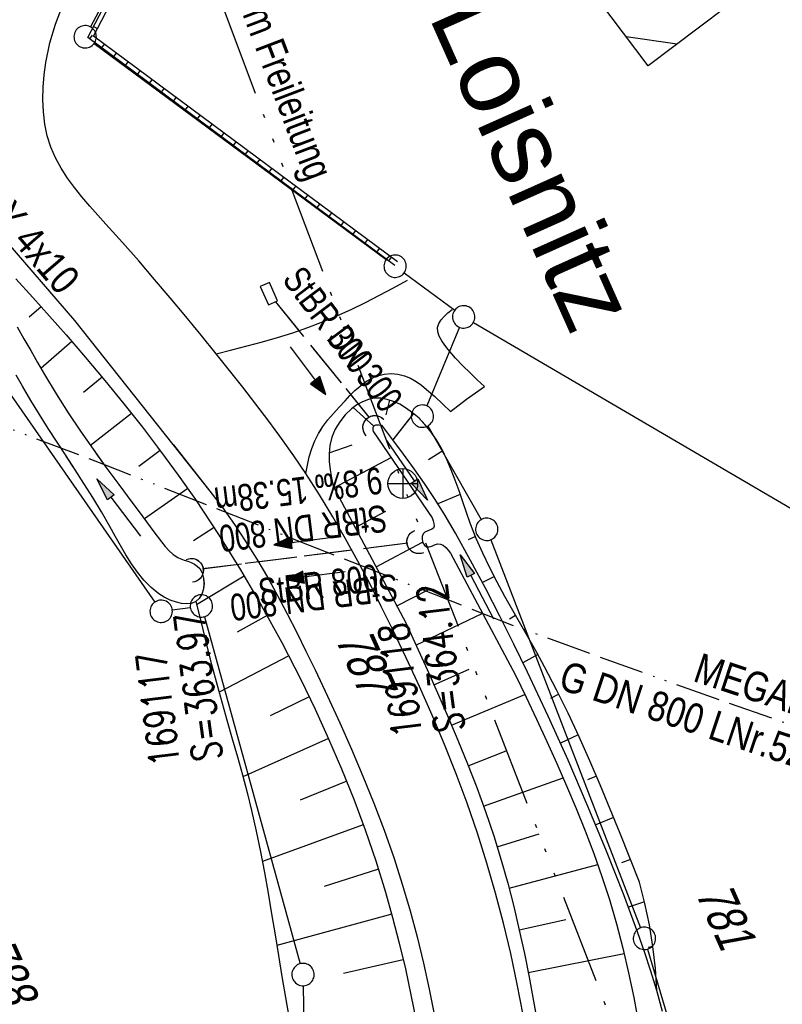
# Model space of a CAD drawing. Extents: x 509202 to 509841, y 456298 to 457260.
# Tile 28 of 56: x 509733 to 509784, y 456397 to 456463. Entities that reach past the tile are written whole.
import ezdxf
from ezdxf.enums import TextEntityAlignment as Align

# ---------------------------------------------------------------- set-up
doc = ezdxf.new("R2010")
doc.units = 0
doc.header["$LTSCALE"] = 10
doc.header["$MEASUREMENT"] = 0
for name, pattern in [('ACAD_ISO13W100', [36, 12, -3, 12, -3, 0, -3, 0, -3]), ('ACAD_ISO14W100', [25.5, 12, -3, 0.5, -3, 0.5, -3, 0.5, -3]), ('AUSGEZOGEN', [0]), ('LT00', [0]), ('LT08', [0.42, 0.2, -0.1, 0.02, -0.1]), ('LT12', [0.4, 0.3, -0.1]), ('STRICHLINIE2', [0.375, 0.25, -0.125])]:
    doc.linetypes.add(name, pattern=pattern)
doc.layers.get('0').update_dxf_attribs({"linetype": 'LT00'})
for name, color, linetype in [('--EK_FBR', 1, 'LT00'), ('--EK_Halt-Pfeil', 4, 'LT00'), ('--EK_Haltung', 7, 'STRICHLINIE2'), ('--EK_Haltung-Text', 140, 'LT00'), ('--EK_Schacht-Text', 5, 'LT00'), ('--EL_Halt-Pfeil', 4, 'LT00'), ('--EL_Haltung', 182, 'STRICHLINIE2'), ('--EL_Haltung-Text', 182, 'LT00'), ('DFK_BEB_SCHR', 254, 'LT00'), ('DFK_BEBAUUNG', 250, 'LT00'), ('DFK_FLUR_NR', 250, 'LT00'), ('DFK_GZPKT', 250, 'LT00'), ('DFK_KATASTER', 250, 'LT00'), ('DL', 182, 'LT12'), ('DL_PFEIL', 201, 'LT00'), ('DL_TEXT', 182, 'LT00'), ('GASLTG', 250, 'ACAD_ISO13W100'), ('GASLTG_TEXT', 250, 'Continuous'), ('ORTSNAMEN', 250, 'Continuous'), ('PFEIL', 140, 'AUSGEZOGEN'), ('STROM_UNTER_BELEUCHTUNG', 80, 'LT08'), ('TELEKOM', 210, 'ACAD_ISO14W100'), ('TELEKOM_TEXT', 210, 'Continuous'), ('V114_AFBR_BAB', 250, 'LT00'), ('V114_BOESCH', 250, 'LT00'), ('V114_BOSCHUNG', 250, 'LT00'), ('V114_EINFAHRT', 250, 'LT00'), ('V114_GRABEN', 250, 'LT00'), ('V114_MAUER', 141, 'LT00'), ('V114_SINKK', 182, 'LT00'), ('V114_UK_DURCH', 182, 'LT00'), ('V115_AFBR_BAB', 250, 'LT00'), ('V115_BOESCH', 250, 'LT00'), ('V115_BOSCHUNG', 250, 'LT00'), ('V115_EINFAHRT', 250, 'LT00'), ('V115_GRABEN', 250, 'LT00'), ('V115_UK_DURCH', 182, 'LT00'), ('WASSERLTG_TEXT', 130, 'Continuous')]:
    doc.layers.add(name, color=color, linetype=linetype)
doc.styles.add('Arial', font='ARIAL.TTF')
doc.styles.add('Haltungsbeschriftung', font='ARIAL.TTF', dxfattribs={"width": 0.75})
doc.styles.add('schachtbeschriftung', font='romans.shx', dxfattribs={"width": 0.75, "height": 2})
doc.styles.get("Standard").update_dxf_attribs({"font": 'ARIAL.TTF'})
doc.styles.add('Versorgungsltg', font='ARIAL.TTF', dxfattribs={"width": 0.8, "height": 2})

# ---------------------------------------------------------------- blocks, each defined once
blk = doc.blocks.new('SYMB7010')
at = {"color": 0, "linetype": 'ByBlock'}
for points in [[(-0.031408, 0.499213), (-0.093728, 0.49134), (-0.15457, 0.475719), (-0.212975, 0.452595), (-0.268021, 0.422333), (-0.31884, 0.385411), (-0.36463, 0.342411), (-0.40467, 0.29401), (-0.438329, 0.240973), (-0.465074, 0.184136), (-0.484486, 0.124395), (-0.496256, 0.062692), (-0.5002, 0)], [(0.5002, 0), (0.496256, 0.062692), (0.484485, 0.124395), (0.465074, 0.184136), (0.438329, 0.240973), (0.40467, 0.29401), (0.36463, 0.342411), (0.31884, 0.385411), (0.268021, 0.422333), (0.212975, 0.452595), (0.15457, 0.475719), (0.093728, 0.49134), (0.031408, 0.499213), (-0.031408, 0.499213)], [(-0.5002, 0), (-0.496256, -0.062692), (-0.484486, -0.124395), (-0.465075, -0.184136), (-0.438329, -0.240973), (-0.404671, -0.29401), (-0.36463, -0.342411), (-0.31884, -0.385411), (-0.268021, -0.422333), (-0.212975, -0.452595), (-0.154571, -0.475719), (-0.093728, -0.49134), (-0.031408, -0.499213), (0.031408, -0.499213)], [(0.031408, -0.499213), (0.093728, -0.491341), (0.15457, -0.475719), (0.212975, -0.452595), (0.268021, -0.422333), (0.31884, -0.385411), (0.36463, -0.342411), (0.404671, -0.294011), (0.438329, -0.240974), (0.465075, -0.184136), (0.484486, -0.124395), (0.496256, -0.062692), (0.500201, 0)]]:
    blk.add_lwpolyline(points, dxfattribs=at)
blk = doc.blocks.new('Pfreil3')
at = {"layer": 'PFEIL'}
blk.add_hatch(color=256, dxfattribs=at).paths.add_polyline_path([(-1.549, 0.273), (-1.549, -0.273), (0, 0)])
for p, q in [((-1.549, 0), (-4.831, 0)), ((-1.549, -0.273), (-1.549, 0.273)), ((-1.549, 0.273), (0, 0)), ((0, 0), (-1.549, -0.273))]:
    blk.add_line(p, q, dxfattribs=at)
blk = doc.blocks.new('SYMB0652')
at = {"color": 0, "linetype": 'ByBlock'}
blk.add_lwpolyline([(-0.15, -0.075), (0.15, -0.075), (0.15, 0.075), (-0.15, 0.075), (-0.15, -0.075)], dxfattribs=at)
blk = doc.blocks.new('SYMB1107')
at = {"color": 0, "linetype": 'ByBlock'}
for points in [[(-0.2, 0), (-0.196157, 0.039018), (-0.184776, 0.076537), (-0.166294, 0.111114), (-0.141421, 0.141421), (-0.111114, 0.166294), (-0.076537, 0.184776), (-0.039018, 0.196157), (0, 0.2)], [(0, 0.2), (0.039018, 0.196157), (0.076537, 0.184776), (0.111114, 0.166294), (0.141421, 0.141421), (0.166294, 0.111114), (0.184776, 0.076537), (0.196157, 0.039018), (0.2, 0)]]:
    blk.add_lwpolyline(points, dxfattribs=at)
blk = doc.blocks.new('SYMB0070')
at = {"color": 0, "linetype": 'ByBlock'}
for p, q in [((-0.5, 0), (0.2, 0)), ((0.5, 0), (0.2, 0.1)), ((0.2, 0.1), (0.2, 0)), ((0.468, 0), (0.21, 0.086)), ((0.21, 0.086), (0.21, -0.086)), ((0.21, -0.086), (0.468, 0)), ((0.22, -0.072), (0.437, 0)), ((0.23, -0.058), (0.405, 0)), ((0.24, -0.045), (0.374, 0)), ((0.342, 0), (0.25, 0.031)), ((0.25, 0.031), (0.25, -0.031)), ((0.25, -0.031), (0.342, 0)), ((0.26, -0.017), (0.31, 0)), ((0.27, -0.003), (0.279, 0))]:
    blk.add_line(p, q, dxfattribs=at)
for points in [[(0.2, 0), (0.2, -0.1), (0.5, 0)], [(0.437, 0), (0.22, 0.072), (0.22, -0.072)], [(0.405, 0), (0.23, 0.058), (0.23, -0.058)], [(0.374, 0), (0.24, 0.045), (0.24, -0.045)], [(0.31, 0), (0.26, 0.017), (0.26, -0.017)], [(0.279, 0), (0.27, 0.003), (0.27, -0.003)]]:
    blk.add_lwpolyline(points, dxfattribs=at)

msp = doc.modelspace()

# ---------------------------------------------------------------- linework, layer by layer
at = {"layer": '--EK_FBR'}
for points in [[(509766.925, 456396.171), (509766.53, 456398.228), (509766.093, 456400.276), (509765.61, 456402.312), (509765.08, 456404.336), (509764.5, 456406.345), (509763.86, 456408.36), (509763.169, 456410.359), (509762.43, 456412.341), (509761.649, 456414.309), (509760.828, 456416.261), (509759.972, 456418.2), (509759.084, 456420.124), (509758.168, 456422.036), (509757.409, 456423.571), (509756.632, 456425.095), (509755.831, 456426.606), (509755.005, 456428.103), (509754.15, 456429.582), (509753.262, 456431.042), (509752.338, 456432.48), (509751.535, 456433.667), (509750.708, 456434.838), (509749.861, 456435.994), (509748.996, 456437.138), (509748.119, 456438.27), (509747.232, 456439.392), (509746.34, 456440.505), (509745.318, 456441.766), (509744.289, 456443.018), (509743.251, 456444.264), (509742.2, 456445.505), (509741.132, 456446.742), (509740.045, 456447.979), (509738.935, 456449.215), (509738.389, 456449.816), (509737.847, 456450.421), (509737.319, 456451.035), (509736.815, 456451.661), (509736.345, 456452.303), (509735.919, 456452.965), (509735.548, 456453.651), (509735.241, 456454.365), (509735.001, 456455.131), (509734.834, 456455.923), (509734.734, 456456.736), (509734.697, 456457.563), (509734.717, 456458.397), (509734.788, 456459.231), (509734.904, 456460.059), (509735.176, 456461.362), (509735.549, 456462.628), (509736.023, 456463.851)], [(509728.418, 456452.468), (509736.824, 456442.75), (509745.917, 456431.305), (509746.761, 456430.201), (509747.564, 456429.067), (509748.331, 456427.908), (509749.064, 456426.727), (509749.768, 456425.525), (509750.446, 456424.305), (509751.101, 456423.072), (509751.737, 456421.827), (509752.358, 456420.574), (509752.967, 456419.315), (509753.805, 456417.545), (509754.623, 456415.767), (509755.415, 456413.981), (509756.178, 456412.185), (509756.907, 456410.377), (509757.597, 456408.555), (509758.244, 456406.717), (509758.843, 456404.863), (509759.351, 456403.136), (509759.817, 456401.395), (509760.243, 456399.643), (509760.631, 456397.881), (509760.985, 456396.113)], [(509746.34, 456440.505), (509747.374, 456440.768), (509748.407, 456441.036), (509749.435, 456441.316), (509750.456, 456441.611), (509751.47, 456441.927), (509752.473, 456442.271), (509753.463, 456442.646), (509754.435, 456443.055), (509755.396, 456443.495), (509756.346, 456443.96), (509757.29, 456444.444), (509758.228, 456444.94), (509759.164, 456445.442)], [(509752.338, 456432.48), (509752.453, 456433.047), (509752.582, 456433.606), (509752.741, 456434.15), (509752.942, 456434.673), (509753.194, 456435.163), (509753.493, 456435.629), (509753.83, 456436.076), (509754.196, 456436.511), (509754.582, 456436.937), (509754.979, 456437.361), (509755.307, 456437.706), (509755.641, 456438.04), (509755.988, 456438.352), (509756.353, 456438.631), (509756.742, 456438.864), (509757.16, 456439.039), (509757.605, 456439.146), (509758.067, 456439.184), (509758.53, 456439.15), (509758.977, 456439.044), (509759.375, 456438.876), (509759.749, 456438.657), (509760.103, 456438.4), (509760.443, 456438.123), (509760.997, 456437.638), (509761.534, 456437.142), (509762.063, 456436.641)], [(509766.925, 456396.171), (509766.53, 456398.228), (509766.093, 456400.276), (509765.61, 456402.312), (509765.081, 456404.336), (509764.5, 456406.345), (509763.86, 456408.36), (509763.169, 456410.359), (509762.43, 456412.341), (509761.649, 456414.309), (509760.828, 456416.261), (509759.972, 456418.2), (509759.084, 456420.124), (509758.168, 456422.036), (509757.409, 456423.571), (509756.632, 456425.095), (509755.831, 456426.606), (509755.005, 456428.103), (509754.15, 456429.582), (509753.262, 456431.042), (509752.338, 456432.48), (509751.535, 456433.667), (509750.708, 456434.837), (509750.49, 456435.135)], [(509743.461, 456434.396), (509745.917, 456431.305), (509746.761, 456430.201), (509747.564, 456429.067), (509748.331, 456427.908), (509749.064, 456426.727), (509749.768, 456425.525), (509750.446, 456424.305), (509751.101, 456423.072), (509751.737, 456421.827), (509752.358, 456420.574), (509752.967, 456419.315), (509753.805, 456417.545), (509754.623, 456415.767), (509755.415, 456413.981), (509756.178, 456412.185), (509756.907, 456410.377), (509757.597, 456408.555), (509758.244, 456406.717), (509758.843, 456404.863), (509759.351, 456403.136), (509759.817, 456401.395), (509760.243, 456399.643), (509760.631, 456397.881), (509760.985, 456396.113)]]:
    msp.add_lwpolyline(points, dxfattribs=at)
at = {"layer": '--EK_Haltung', "color": 81}
msp.add_line((509750.31, 456444.008), (509756.578, 456436.267), dxfattribs=at)
at = {"layer": '--EK_Haltung'}
msp.add_line((509759.184, 456427.812), (509745.414, 456426.08), dxfattribs=at)
at = {"layer": '--EL_Haltung'}
for p, q in [((509750.31, 456444.008), (509756.578, 456436.267)), ((509759.184, 456427.812), (509745.414, 456426.08))]:
    msp.add_line(p, q, dxfattribs=at)
at = {"layer": 'DFK_BEB_SCHR'}
msp.add_line((509773.848, 456461.789), (509777.259, 456461.301), dxfattribs=at)
at = {"layer": 'DFK_BEBAUUNG'}
msp.add_lwpolyline([(509771.46, 456479.149), (509776.1, 456472.959), (509777.92, 456474.319), (509783.94, 456466.339), (509775.32, 456459.839), (509764.63, 456474), (509771.46, 456479.149)], dxfattribs=at)
at = {"layer": 'DFK_KATASTER'}
for p, q in [((509741.606, 456469.358), (509737.895, 456462.44)), ((509738.143, 456461.333), (509757.738, 456446.837)), ((509758.944, 456445.943), (509762.337, 456443.435)), ((509727.609, 456444.834), (509742.212, 456423.855)), ((509763.588, 456442.61), (509803.583, 456419.189)), ((509762.652, 456442.297), (509760.458, 456437.022)), ((509760.541, 456435.678), (509764.119, 456429.391)), ((509764.76, 456428.04), (509774.801, 456401.999)), ((509743.384, 456423.338), (509744.597, 456423.5)), ((509745.54, 456422.876), (509751.961, 456399.593)), ((509775.283, 456400.58), (509779.078, 456387.748)), ((509752.174, 456398.119), (509752.507, 456379.29))]:
    msp.add_line(p, q, dxfattribs=at)
at = {"layer": 'DL'}
for p, q in [((509750.31, 456444.008), (509756.578, 456436.267)), ((509759.184, 456427.812), (509745.414, 456426.08))]:
    msp.add_line(p, q, dxfattribs=at)
at = {"layer": 'GASLTG', "ltscale": 0.025, "flags": 128}
msp.add_lwpolyline([(509829.047, 456410.084), (509807.296, 456412.051), (509789.981, 456413.809), (509774.817, 456419.168), (509766.389, 456422.227), (509738.904, 456433.052), (509727.441, 456437.394), (509716.402, 456441.379), (509714.46, 456442.486), (509712.52, 456444.057), (509711.688, 456445.166), (509710.391, 456447.29), (509710.115, 456447.844), (509707.433, 456463.198), (509703.174, 456486.624), (509700.03, 456503.74), (509695.303, 456517.63), (509660.737, 456605.493), (509644.63, 456646.79), (509625.111, 456688.097), (509611.582, 456717.091), (509598.909, 456743.712), (509583.862, 456775.735), (509577.776, 456788.271), (509575.75, 456792.151), (509573.385, 456796.116), (509571.865, 456798.393), (509568.656, 456802.781), (509566.124, 456805.311), (509562.015, 456810.494), (509557.857, 456814.293), (509554.886, 456815.362), (509551.677, 456816.192), (509546.329, 456814.886), (509541.696, 456813.106), (509537.061, 456811.444), (509532.545, 456809.662), (509521.115, 456805.728), (509506.618, 456800.504), (509498.773, 456797.654), (509491.406, 456795.042), (509485.35, 456793.313), (509463.967, 456803.445), (509456.342, 456807.105), (509424.837, 456821.897), (509379.512, 456843.533), (509347.481, 456858.136), (509325.984, 456868.704), (509323.617, 456869.851)], dxfattribs=at)
at = {"layer": 'TELEKOM', "ltscale": 0.05, "flags": 128}
msp.add_lwpolyline([(509776.454, 456386.575), (509758.85, 456431.808), (509744.024, 456471.104)], dxfattribs=at)
at = {"layer": 'TELEKOM_TEXT'}
for p, q in [((509758.85, 456432.808), (509758.85, 456430.808)), ((509757.85, 456431.808), (509759.85, 456431.808))]:
    msp.add_line(p, q, dxfattribs=at)
msp.add_circle((509758.85, 456431.808), 1, dxfattribs=at)
at = {"layer": 'V114_AFBR_BAB'}
for points in [[(509766.925, 456396.171), (509766.53, 456398.228), (509766.093, 456400.276), (509765.61, 456402.312), (509765.08, 456404.336), (509764.5, 456406.345), (509763.86, 456408.36), (509763.169, 456410.359), (509762.43, 456412.341), (509761.649, 456414.309), (509760.828, 456416.261), (509759.972, 456418.2), (509759.084, 456420.124), (509758.168, 456422.036), (509757.409, 456423.571), (509756.632, 456425.095), (509755.831, 456426.606), (509755.005, 456428.103), (509754.15, 456429.582), (509753.262, 456431.042), (509752.338, 456432.48), (509751.535, 456433.667), (509750.708, 456434.838), (509749.861, 456435.994), (509748.996, 456437.138), (509748.119, 456438.27), (509747.232, 456439.392), (509746.34, 456440.505), (509745.318, 456441.766), (509744.289, 456443.018), (509743.251, 456444.264), (509742.2, 456445.505), (509741.132, 456446.742), (509740.045, 456447.979), (509738.935, 456449.215), (509738.389, 456449.816), (509737.847, 456450.421), (509737.319, 456451.035), (509736.815, 456451.661), (509736.345, 456452.303), (509735.919, 456452.965), (509735.548, 456453.651), (509735.241, 456454.365), (509735.001, 456455.131), (509734.834, 456455.923), (509734.734, 456456.736), (509734.697, 456457.563), (509734.717, 456458.397), (509734.788, 456459.231), (509734.904, 456460.059), (509735.176, 456461.362), (509735.549, 456462.628), (509736.023, 456463.851)], [(509728.418, 456452.468), (509736.824, 456442.75), (509745.917, 456431.305), (509746.761, 456430.201), (509747.564, 456429.067), (509748.331, 456427.908), (509749.064, 456426.727), (509749.768, 456425.525), (509750.446, 456424.305), (509751.101, 456423.072), (509751.737, 456421.827), (509752.358, 456420.574), (509752.967, 456419.315), (509753.805, 456417.545), (509754.623, 456415.767), (509755.415, 456413.981), (509756.178, 456412.185), (509756.907, 456410.377), (509757.597, 456408.555), (509758.244, 456406.717), (509758.843, 456404.863), (509759.351, 456403.136), (509759.817, 456401.395), (509760.243, 456399.643), (509760.631, 456397.881), (509760.985, 456396.113)]]:
    msp.add_lwpolyline(points, dxfattribs=at)
at = {"layer": 'V114_BOESCH'}
for points in [[(509732.898, 456445.545), (509734.026, 456444.297), (509735.148, 456443.042), (509736.26, 456441.778), (509737.571, 456440.257), (509738.863, 456438.719), (509740.133, 456437.163), (509741.378, 456435.587), (509742.595, 456433.991), (509743.782, 456432.372), (509744.936, 456430.73), (509746.486, 456428.4), (509747.967, 456426.026), (509749.38, 456423.609), (509750.727, 456421.153), (509752.007, 456418.661), (509752.964, 456416.684), (509753.879, 456414.687), (509754.747, 456412.67), (509755.565, 456410.632), (509756.331, 456408.575), (509757.041, 456406.498), (509757.692, 456404.402), (509758.174, 456402.694), (509758.618, 456400.975), (509759.026, 456399.248), (509759.403, 456397.512), (509759.751, 456395.772)], [(509775.893, 456397.813), (509775.801, 456399.282), (509775.638, 456400.745), (509775.405, 456402.199), (509775.101, 456403.64), (509774.727, 456405.064), (509774.081, 456406.703), (509773.431, 456408.339), (509772.771, 456409.971), (509772.098, 456411.595), (509771.406, 456413.209), (509770.691, 456414.811), (509769.948, 456416.398), (509769.172, 456417.968), (509768.359, 456419.518), (509767.838, 456420.465), (509767.306, 456421.407), (509766.77, 456422.347), (509766.236, 456423.288), (509765.708, 456424.234), (509765.194, 456425.188), (509764.698, 456426.153), (509764.226, 456427.132), (509763.785, 456428.129), (509763.38, 456429.147), (509763.121, 456429.864), (509762.874, 456430.588), (509762.629, 456431.311), (509762.377, 456432.03), (509762.11, 456432.737), (509761.817, 456433.429), (509761.491, 456434.097), (509761.122, 456434.738), (509760.701, 456435.346), (509760.342, 456435.78), (509759.947, 456436.187), (509759.512, 456436.562), (509759.037, 456436.898), (509758.647, 456437.124), (509758.237, 456437.313), (509757.816, 456437.452), (509757.388, 456437.528), (509756.961, 456437.529), (509756.549, 456437.449), (509756.149, 456437.297), (509755.769, 456437.085), (509755.413, 456436.825), (509754.985, 456436.418), (509754.619, 456435.957), (509754.323, 456435.454), (509754.102, 456434.921), (509753.962, 456434.369), (509753.907, 456433.831), (509753.916, 456433.287), (509753.974, 456432.74), (509754.064, 456432.189), (509754.171, 456431.638), (509759.05, 456422.473), (509759.769, 456420.904), (509760.483, 456419.334), (509761.188, 456417.76), (509761.879, 456416.183), (509762.551, 456414.599), (509763.199, 456413.009), (509763.82, 456411.41), (509764.407, 456409.801), (509764.958, 456408.181), (509765.466, 456406.548), (509765.904, 456404.996), (509766.305, 456403.432), (509766.673, 456401.859), (509767.014, 456400.277), (509767.331, 456398.688), (509767.63, 456397.093), (509767.916, 456395.495)], [(509744.971, 456423.891), (509745.316, 456422.486), (509745.665, 456421.082), (509746.024, 456419.679), (509746.396, 456418.279), (509746.729, 456417.077), (509747.07, 456415.876), (509747.414, 456414.676), (509747.755, 456413.476), (509748.087, 456412.276), (509748.406, 456411.073), (509748.706, 456409.868), (509749.019, 456408.492), (509749.306, 456407.111), (509749.57, 456405.726), (509749.818, 456404.336), (509750.053, 456402.943), (509750.282, 456401.546), (509750.51, 456400.145), (509750.74, 456398.74), (509750.979, 456397.332), (509751.231, 456395.92)]]:
    msp.add_lwpolyline(points, dxfattribs=at)
at = {"layer": 'V114_BOSCHUNG'}
for p, q in [((509734.584, 456443.673), (509733.793, 456442.966)), ((509736.646, 456441.334), (509734.568, 456439.537)), ((509738.671, 456438.95), (509737.428, 456437.921)), ((509757.971, 456437.407), (509757.713, 456436.414)), ((509740.652, 456436.512), (509737.903, 456434.352)), ((509755.53, 456436.918), (509756.915, 456435.663)), ((509759.576, 456436.511), (509758.179, 456434.749)), ((509742.57, 456434.024), (509741.131, 456432.95)), ((509753.908, 456433.86), (509755.455, 456434.396)), ((509761.541, 456434), (509760.581, 456433.397)), ((509754.237, 456431.513), (509758.067, 456433.552)), ((509744.42, 456431.472), (509741.513, 456429.431)), ((509762.709, 456431.077), (509761.208, 456430.455)), ((509755.647, 456428.865), (509757.709, 456429.963)), ((509746.19, 456428.855), (509744.81, 456427.956)), ((509763.736, 456428.246), (509763.242, 456428.039)), ((509757.057, 456426.217), (509760.187, 456427.884)), ((509748.219, 456425.606), (509745.022, 456423.679)), ((509764.997, 456425.564), (509764.196, 456425.165)), ((509758.443, 456423.613), (509760.61, 456424.71)), ((509749.746, 456422.955), (509747.751, 456421.837)), ((509759.736, 456420.977), (509764.215, 456423.107)), ((509766.427, 456422.949), (509766.003, 456422.717)), ((509751.197, 456420.255), (509746.523, 456417.817)), ((509767.908, 456420.339), (509766.908, 456419.79)), ((509760.944, 456418.309), (509763.303, 456419.349)), ((509752.577, 456417.497), (509749.953, 456416.233)), ((509762.129, 456415.598), (509767.036, 456417.669)), ((509769.322, 456417.671), (509768.756, 456417.383)), ((509770.628, 456414.946), (509769.428, 456414.391)), ((509753.874, 456414.698), (509748.125, 456412.135)), ((509763.249, 456412.883), (509765.793, 456413.887)), ((509764.277, 456410.167), (509769.612, 456412.063)), ((509771.849, 456412.183), (509771.24, 456411.925)), ((509755.088, 456411.835), (509751.963, 456410.571)), ((509756.206, 456408.92), (509749.431, 456406.466)), ((509773.001, 456409.405), (509771.798, 456408.912)), ((509765.195, 456407.436), (509768.01, 456408.307)), ((509765.99, 456404.669), (509771.934, 456406.248)), ((509774.126, 456406.589), (509773.521, 456406.376)), ((509757.221, 456405.938), (509753.579, 456404.789)), ((509775.072, 456403.757), (509773.99, 456403.399)), ((509758.113, 456402.917), (509750.4, 456400.819)), ((509766.672, 456401.862), (509769.788, 456402.571)), ((509767.268, 456399.015), (509773.708, 456400.291)), ((509775.636, 456400.76), (509775.317, 456400.692)), ((509758.883, 456399.87), (509754.874, 456398.934)), ((509775.892, 456397.843), (509775.884, 456397.843))]:
    msp.add_line(p, q, dxfattribs=at)
at = {"layer": 'V114_EINFAHRT'}
for points in [[(509746.34, 456440.505), (509747.374, 456440.768), (509748.407, 456441.036), (509749.435, 456441.316), (509750.456, 456441.611), (509751.47, 456441.927), (509752.473, 456442.271), (509753.463, 456442.646), (509754.435, 456443.055), (509755.396, 456443.495), (509756.346, 456443.96), (509757.29, 456444.444), (509758.228, 456444.94), (509759.164, 456445.442)], [(509764.333, 456438.328), (509763.851, 456438.77), (509763.367, 456439.225), (509762.883, 456439.705), (509762.396, 456440.224), (509761.906, 456440.794), (509761.675, 456441.087), (509761.464, 456441.388), (509761.298, 456441.691), (509761.196, 456441.99), (509761.182, 456442.279), (509761.262, 456442.537), (509761.419, 456442.784), (509761.634, 456443.022), (509761.887, 456443.254), (509762.16, 456443.483)], [(509752.338, 456432.48), (509752.453, 456433.047), (509752.582, 456433.606), (509752.741, 456434.15), (509752.942, 456434.673), (509753.194, 456435.163), (509753.493, 456435.629), (509753.83, 456436.076), (509754.196, 456436.511), (509754.582, 456436.937), (509754.979, 456437.361), (509755.307, 456437.706), (509755.641, 456438.04), (509755.988, 456438.352), (509756.353, 456438.631), (509756.742, 456438.864), (509757.16, 456439.039), (509757.605, 456439.146), (509758.067, 456439.184), (509758.53, 456439.15), (509758.977, 456439.044), (509759.375, 456438.876), (509759.749, 456438.657), (509760.103, 456438.4), (509760.443, 456438.123), (509760.997, 456437.638), (509761.534, 456437.142), (509762.063, 456436.641)], [(509762.063, 456436.641), (509763.119, 456437.471), (509764.333, 456438.328)]]:
    msp.add_lwpolyline(points, dxfattribs=at)
at = {"layer": 'V114_GRABEN'}
for points in [[(509732.968, 456442.316), (509733.435, 456441.525), (509733.893, 456440.724), (509734.348, 456439.921), (509734.807, 456439.125), (509735.59, 456437.828), (509736.398, 456436.563), (509737.226, 456435.327), (509738.071, 456434.114), (509738.928, 456432.919), (509739.794, 456431.738), (509740.665, 456430.565), (509741.156, 456429.906), (509741.652, 456429.245), (509742.156, 456428.578), (509742.673, 456427.901), (509742.913, 456427.594), (509743.166, 456427.303), (509743.442, 456427.047), (509743.75, 456426.845), (509743.966, 456426.749), (509744.193, 456426.67), (509744.425, 456426.595), (509744.654, 456426.51), (509744.87, 456426.405), (509745.066, 456426.272), (509745.233, 456426.103), (509745.397, 456425.814), (509745.49, 456425.473), (509745.514, 456425.107), (509745.472, 456424.739), (509745.366, 456424.397), (509745.198, 456424.106), (509744.971, 456423.891), (509744.683, 456423.769), (509744.356, 456423.734), (509744.011, 456423.766), (509743.67, 456423.844), (509743.241, 456423.996), (509742.848, 456424.19), (509742.485, 456424.42), (509741.958, 456424.841), (509741.48, 456425.324), (509741.043, 456425.857), (509740.641, 456426.43), (509740.263, 456427.033), (509739.904, 456427.656), (509739.553, 456428.287), (509739.204, 456428.918), (509738.636, 456429.904), (509738.053, 456430.866), (509737.461, 456431.809), (509736.862, 456432.739), (509736.26, 456433.662), (509735.658, 456434.581), (509735.061, 456435.503), (509734.472, 456436.434), (509733.894, 456437.377), (509733.33, 456438.34), (509732.918, 456439.077)], [(509756.88, 456435.288), (509756.87, 456435.438), (509756.877, 456435.572), (509756.917, 456435.673), (509757.042, 456435.74), (509757.228, 456435.745), (509757.446, 456435.719)], [(509756.88, 456435.288), (509760.826, 456429.516), (509760.897, 456429.313), (509760.947, 456429.121), (509760.958, 456428.954), (509760.908, 456428.823), (509760.8, 456428.742), (509760.651, 456428.681), (509760.486, 456428.624), (509760.332, 456428.551), (509760.212, 456428.443), (509760.144, 456428.265), (509760.145, 456428.052), (509760.204, 456427.84), (509760.308, 456427.665), (509760.447, 456427.563), (509760.617, 456427.556), (509760.802, 456427.618), (509760.992, 456427.702), (509761.179, 456427.761), (509761.378, 456427.751), (509761.562, 456427.665), (509761.736, 456427.522), (509761.902, 456427.341), (509762.065, 456427.141), (509766.424, 456418.961), (509767.126, 456417.48), (509767.823, 456415.997), (509768.512, 456414.511), (509769.188, 456413.021), (509769.845, 456411.525), (509770.481, 456410.022), (509771.09, 456408.51), (509771.668, 456406.988), (509772.211, 456405.453), (509772.714, 456403.906), (509773.19, 456402.285), (509773.621, 456400.649), (509774.008, 456398.998), (509774.355, 456397.334), (509774.566, 456396.212)], [(509776.281, 456396.401), (509775.893, 456397.813), (509775.499, 456399.109), (509775.075, 456400.397), (509774.627, 456401.678), (509774.158, 456402.953), (509773.676, 456404.222), (509772.48, 456407.251), (509771.235, 456410.257), (509769.942, 456413.242), (509768.602, 456416.206), (509767.217, 456419.15), (509766.298, 456421.041), (509765.358, 456422.922), (509764.394, 456424.79), (509763.403, 456426.644), (509762.382, 456428.482), (509762.011, 456429.129), (509761.632, 456429.77), (509760.989, 456430.797), (509760.316, 456431.804), (509759.619, 456432.796), (509758.904, 456433.777), (509758.178, 456434.75), (509757.446, 456435.719)]]:
    msp.add_lwpolyline(points, dxfattribs=at)
at = {"layer": 'V114_MAUER'}
for p, q in [((509738.105, 456462.479), (509738.371, 456462.341)), ((509737.847, 456461.639), (509738.026, 456461.88)), ((509738.651, 456461.043), (509738.829, 456461.284)), ((509739.454, 456460.447), (509739.632, 456460.688)), ((509740.257, 456459.852), (509740.436, 456460.093)), ((509741.06, 456459.256), (509741.239, 456459.497)), ((509741.863, 456458.66), (509742.042, 456458.901)), ((509742.666, 456458.064), (509742.845, 456458.305)), ((509743.47, 456457.469), (509743.648, 456457.71)), ((509744.273, 456456.873), (509744.451, 456457.114)), ((509745.076, 456456.277), (509745.255, 456456.518)), ((509745.879, 456455.681), (509746.058, 456455.922)), ((509746.682, 456455.086), (509746.861, 456455.327)), ((509747.485, 456454.49), (509747.664, 456454.731)), ((509748.288, 456453.894), (509748.467, 456454.135)), ((509749.092, 456453.298), (509749.27, 456453.539)), ((509749.895, 456452.703), (509750.074, 456452.944)), ((509750.698, 456452.107), (509750.877, 456452.348)), ((509751.501, 456451.511), (509751.68, 456451.752)), ((509752.304, 456450.915), (509752.483, 456451.156)), ((509753.107, 456450.319), (509753.286, 456450.56)), ((509753.911, 456449.724), (509754.089, 456449.965)), ((509754.714, 456449.128), (509754.892, 456449.369)), ((509755.517, 456448.532), (509755.696, 456448.773)), ((509756.32, 456447.936), (509756.499, 456448.177)), ((509757.123, 456447.341), (509757.302, 456447.582)), ((509757.926, 456446.745), (509758.105, 456446.986))]:
    msp.add_line(p, q, dxfattribs=at)
for points in [[(509758.328, 456446.447), (509737.718, 456461.735), (509742.006, 456469.97), (509751.713, 456473.934)], [(509758.507, 456446.688), (509738.102, 456461.823), (509742.221, 456469.734), (509751.826, 456473.656)]]:
    msp.add_lwpolyline(points, dxfattribs=at)
at = {"layer": 'V115_AFBR_BAB'}
for points in [[(509766.925, 456396.171), (509766.53, 456398.228), (509766.093, 456400.276), (509765.61, 456402.312), (509765.081, 456404.336), (509764.5, 456406.345), (509763.86, 456408.36), (509763.169, 456410.359), (509762.43, 456412.341), (509761.649, 456414.309), (509760.828, 456416.261), (509759.972, 456418.2), (509759.084, 456420.124), (509758.168, 456422.036), (509757.409, 456423.571), (509756.632, 456425.095), (509755.831, 456426.606), (509755.005, 456428.103), (509754.15, 456429.582), (509753.262, 456431.042), (509752.338, 456432.48), (509751.535, 456433.667), (509750.708, 456434.837), (509750.49, 456435.135)], [(509743.461, 456434.396), (509745.917, 456431.305), (509746.761, 456430.201), (509747.564, 456429.067), (509748.331, 456427.908), (509749.064, 456426.727), (509749.768, 456425.525), (509750.446, 456424.305), (509751.101, 456423.072), (509751.737, 456421.827), (509752.358, 456420.574), (509752.967, 456419.315), (509753.805, 456417.545), (509754.623, 456415.767), (509755.415, 456413.981), (509756.178, 456412.185), (509756.907, 456410.377), (509757.597, 456408.555), (509758.244, 456406.717), (509758.843, 456404.863), (509759.351, 456403.136), (509759.817, 456401.395), (509760.243, 456399.643), (509760.631, 456397.881), (509760.985, 456396.113)]]:
    msp.add_lwpolyline(points, dxfattribs=at)
at = {"layer": 'V115_BOESCH'}
for points in [[(509775.893, 456397.813), (509775.801, 456399.282), (509775.639, 456400.745), (509775.405, 456402.199), (509775.101, 456403.64), (509774.727, 456405.064), (509774.081, 456406.703), (509773.431, 456408.339), (509772.771, 456409.971), (509772.098, 456411.595), (509771.406, 456413.209), (509770.691, 456414.811), (509769.948, 456416.398), (509769.172, 456417.968), (509768.359, 456419.518), (509767.838, 456420.465), (509767.306, 456421.407), (509766.77, 456422.347), (509766.236, 456423.288), (509765.708, 456424.234), (509765.194, 456425.188), (509764.698, 456426.153), (509764.226, 456427.132), (509763.785, 456428.129), (509763.38, 456429.147), (509763.122, 456429.864), (509762.874, 456430.588), (509762.629, 456431.311), (509762.377, 456432.03), (509762.11, 456432.737), (509761.817, 456433.428), (509761.491, 456434.097), (509761.122, 456434.738), (509760.701, 456435.346), (509760.342, 456435.78), (509759.999, 456436.134)], [(509754.375, 456435.543), (509754.323, 456435.454), (509754.102, 456434.921), (509753.962, 456434.369), (509753.907, 456433.831), (509753.916, 456433.287), (509753.974, 456432.74), (509754.065, 456432.189), (509754.171, 456431.638), (509759.05, 456422.473), (509759.769, 456420.904), (509760.483, 456419.334), (509761.188, 456417.76), (509761.879, 456416.183), (509762.551, 456414.599), (509763.199, 456413.009), (509763.82, 456411.41), (509764.407, 456409.801), (509764.958, 456408.181), (509765.466, 456406.548), (509765.904, 456404.996), (509766.305, 456403.432), (509766.673, 456401.859), (509767.014, 456400.277), (509767.331, 456398.688), (509767.63, 456397.093), (509767.916, 456395.495)], [(509742.373, 456434.282), (509742.595, 456433.991), (509743.782, 456432.372), (509744.936, 456430.73), (509746.486, 456428.4), (509747.967, 456426.026), (509749.38, 456423.609), (509750.727, 456421.153), (509752.007, 456418.661), (509752.964, 456416.684), (509753.879, 456414.687), (509754.747, 456412.67), (509755.565, 456410.632), (509756.331, 456408.575), (509757.041, 456406.498), (509757.692, 456404.402), (509758.174, 456402.694), (509758.618, 456400.975), (509759.026, 456399.248), (509759.403, 456397.513), (509759.751, 456395.772)], [(509744.971, 456423.891), (509745.316, 456422.486), (509745.665, 456421.082), (509746.024, 456419.679), (509746.396, 456418.279), (509746.729, 456417.077), (509747.07, 456415.876), (509747.414, 456414.676), (509747.755, 456413.476), (509748.087, 456412.276), (509748.406, 456411.073), (509748.706, 456409.868), (509749.019, 456408.492), (509749.306, 456407.111), (509749.57, 456405.726), (509749.818, 456404.336), (509750.053, 456402.943), (509750.282, 456401.546), (509750.51, 456400.145), (509750.74, 456398.74), (509750.979, 456397.332), (509751.231, 456395.92)]]:
    msp.add_lwpolyline(points, dxfattribs=at)
at = {"layer": 'V115_BOSCHUNG'}
for p, q in [((509759.212, 456436.052), (509758.179, 456434.749)), ((509756.77, 456435.795), (509756.915, 456435.663)), ((509742.57, 456434.024), (509741.131, 456432.95)), ((509753.908, 456433.86), (509755.455, 456434.396)), ((509761.541, 456434), (509760.581, 456433.397)), ((509754.237, 456431.513), (509758.067, 456433.552)), ((509744.42, 456431.472), (509741.513, 456429.431)), ((509762.709, 456431.077), (509761.208, 456430.455)), ((509755.647, 456428.865), (509757.709, 456429.963)), ((509746.19, 456428.855), (509744.81, 456427.956)), ((509763.736, 456428.246), (509763.242, 456428.039)), ((509757.057, 456426.217), (509760.187, 456427.884)), ((509748.219, 456425.606), (509745.022, 456423.679)), ((509764.997, 456425.564), (509764.196, 456425.165)), ((509758.443, 456423.613), (509760.61, 456424.71)), ((509749.746, 456422.955), (509747.751, 456421.837)), ((509759.736, 456420.977), (509764.215, 456423.107)), ((509766.427, 456422.949), (509766.003, 456422.717)), ((509751.197, 456420.255), (509746.523, 456417.817)), ((509767.908, 456420.339), (509766.909, 456419.79)), ((509760.944, 456418.308), (509763.303, 456419.349)), ((509752.577, 456417.497), (509749.953, 456416.233)), ((509762.129, 456415.598), (509767.036, 456417.669)), ((509769.322, 456417.671), (509768.756, 456417.383)), ((509770.628, 456414.946), (509769.428, 456414.391)), ((509753.874, 456414.698), (509748.126, 456412.135)), ((509763.249, 456412.883), (509765.793, 456413.887)), ((509764.277, 456410.167), (509769.612, 456412.063)), ((509771.849, 456412.183), (509771.24, 456411.925)), ((509755.088, 456411.835), (509751.963, 456410.571)), ((509756.206, 456408.92), (509749.431, 456406.466)), ((509773.001, 456409.405), (509771.798, 456408.912)), ((509765.195, 456407.436), (509768.01, 456408.307)), ((509765.99, 456404.669), (509771.934, 456406.248)), ((509774.126, 456406.589), (509773.521, 456406.376)), ((509757.221, 456405.938), (509753.579, 456404.789)), ((509775.072, 456403.757), (509773.99, 456403.398)), ((509758.113, 456402.917), (509750.4, 456400.819)), ((509766.672, 456401.862), (509769.788, 456402.571)), ((509767.268, 456399.014), (509773.708, 456400.291)), ((509775.636, 456400.76), (509775.317, 456400.692)), ((509758.883, 456399.87), (509754.874, 456398.934)), ((509775.892, 456397.843), (509775.884, 456397.843))]:
    msp.add_line(p, q, dxfattribs=at)
at = {"layer": 'V115_EINFAHRT'}
msp.add_lwpolyline([(509752.338, 456432.48), (509752.453, 456433.047), (509752.582, 456433.606), (509752.741, 456434.15), (509752.942, 456434.673), (509753.194, 456435.163), (509753.37, 456435.438)], dxfattribs=at)
at = {"layer": 'V115_GRABEN'}
for points in [[(509756.88, 456435.288), (509756.87, 456435.438), (509756.877, 456435.572), (509756.917, 456435.673), (509757.042, 456435.74), (509757.228, 456435.745), (509757.446, 456435.719)], [(509756.88, 456435.288), (509760.826, 456429.516), (509760.897, 456429.313), (509760.947, 456429.121), (509760.958, 456428.954), (509760.908, 456428.823), (509760.8, 456428.742), (509760.651, 456428.681), (509760.486, 456428.624), (509760.332, 456428.551), (509760.212, 456428.443), (509760.144, 456428.265), (509760.145, 456428.052), (509760.204, 456427.84), (509760.308, 456427.666), (509760.447, 456427.563), (509760.617, 456427.556), (509760.802, 456427.618), (509760.992, 456427.702), (509761.179, 456427.761), (509761.378, 456427.751), (509761.562, 456427.665), (509761.736, 456427.522), (509761.902, 456427.341), (509762.065, 456427.141), (509766.424, 456418.961), (509767.126, 456417.48), (509767.823, 456415.997), (509768.512, 456414.511), (509769.188, 456413.021), (509769.845, 456411.525), (509770.481, 456410.022), (509771.09, 456408.51), (509771.668, 456406.988), (509772.211, 456405.454), (509772.714, 456403.906), (509773.19, 456402.285), (509773.621, 456400.649), (509774.008, 456398.998), (509774.355, 456397.334), (509774.566, 456396.212)], [(509776.281, 456396.401), (509775.893, 456397.813), (509775.499, 456399.109), (509775.075, 456400.397), (509774.627, 456401.678), (509774.158, 456402.953), (509773.676, 456404.222), (509772.48, 456407.251), (509771.235, 456410.257), (509769.942, 456413.242), (509768.602, 456416.206), (509767.217, 456419.15), (509766.298, 456421.041), (509765.358, 456422.922), (509764.394, 456424.79), (509763.403, 456426.644), (509762.382, 456428.482), (509762.011, 456429.129), (509761.632, 456429.77), (509760.989, 456430.797), (509760.316, 456431.804), (509759.619, 456432.796), (509758.904, 456433.777), (509758.178, 456434.75), (509757.446, 456435.719)], [(509738.261, 456433.85), (509738.928, 456432.919), (509739.794, 456431.738), (509740.665, 456430.565), (509741.156, 456429.906), (509741.652, 456429.245), (509742.156, 456428.578), (509742.673, 456427.901), (509742.913, 456427.594), (509743.166, 456427.303), (509743.442, 456427.047), (509743.75, 456426.845), (509743.966, 456426.749), (509744.193, 456426.67), (509744.425, 456426.595), (509744.654, 456426.51), (509744.87, 456426.405), (509745.066, 456426.272), (509745.233, 456426.103), (509745.397, 456425.814), (509745.49, 456425.473), (509745.515, 456425.106), (509745.472, 456424.739), (509745.366, 456424.397), (509745.198, 456424.106), (509744.971, 456423.891), (509744.683, 456423.769), (509744.356, 456423.734), (509744.011, 456423.766), (509743.67, 456423.844), (509743.241, 456423.996), (509742.848, 456424.19), (509742.485, 456424.42), (509741.958, 456424.841), (509741.48, 456425.324), (509741.043, 456425.857), (509740.641, 456426.43), (509740.263, 456427.033), (509739.904, 456427.656), (509739.553, 456428.287), (509739.204, 456428.918), (509738.636, 456429.904), (509738.053, 456430.866), (509737.461, 456431.809), (509736.862, 456432.739), (509736.273, 456433.641)]]:
    msp.add_lwpolyline(points, dxfattribs=at)

# ---------------------------------------------------------------- block references
at = {"layer": '--EK_Halt-Pfeil', "zscale": 4}
for p, xscale, yscale, rotation in [((509752.495, 456439.378), 3.999999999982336, 3.99999999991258, 306.9974039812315), ((509752.992, 456425.633), 4.000000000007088, 4, 187.1729999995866)]:
    msp.add_blockref('SYMB0070', p, dxfattribs=dict(at, xscale=xscale, yscale=yscale, rotation=rotation))
at = {"layer": '--EL_Halt-Pfeil', "zscale": 4}
for p, xscale, yscale, rotation in [((509752.495, 456439.378), 3.999999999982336, 3.99999999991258, 306.9974039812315), ((509752.174, 456427.938), 4.000000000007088, 4, 187.1729999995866)]:
    msp.add_blockref('SYMB0070', p, dxfattribs=dict(at, xscale=xscale, yscale=yscale, rotation=rotation))
at = {"layer": 'DFK_GZPKT', "xscale": 1.500000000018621, "yscale": 1.5, "zscale": 1.5, "rotation": 264.7377099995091}
for p in [(509737.54, 456461.779), (509758.34, 456446.389), (509762.94, 456442.99), (509760.17, 456436.33), (509764.49, 456428.739), (509742.64, 456423.24), (509745.34, 456423.599), (509775.07, 456401.299), (509752.16, 456398.87)]:
    msp.add_blockref('SYMB7010', p, dxfattribs=at)
at = {"layer": 'DL_PFEIL', "zscale": 4}
for p, xscale, yscale, rotation in [((509752.495, 456439.378), 3.999999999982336, 3.99999999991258, 306.9974039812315), ((509752.174, 456427.938), 4.000000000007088, 4, 187.1729999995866)]:
    msp.add_blockref('SYMB0070', p, dxfattribs=dict(at, xscale=xscale, yscale=yscale, rotation=rotation))
at = {"layer": 'PFEIL'}
for p, rotation in [((509760.513, 456430.703), 304.3349174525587), ((509738.324, 456432.118), 127.4225519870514), ((509762.706, 456427.017), 117.686786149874)]:
    msp.add_blockref('Pfreil3', p, dxfattribs=dict(at, rotation=rotation))
at = {"layer": 'V114_SINKK', "xscale": 4.500000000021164, "yscale": 4.5, "zscale": 4.5, "rotation": 294.083999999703}
msp.add_blockref('SYMB0652', (509749.87, 456444.551), dxfattribs=at)
at = {"layer": 'V114_UK_DURCH', "zscale": 4}
for p, xscale, yscale, rotation in [((509756.979, 456435.575), 4.000000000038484, 4.000000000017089, 41.33804105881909), ((509759.928, 456427.906), 4.000000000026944, 4.000000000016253, 112.6774933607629), ((509744.67, 456425.986), 4.000000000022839, 4, 294.084000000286)]:
    msp.add_blockref('SYMB1107', p, dxfattribs=dict(at, xscale=xscale, yscale=yscale, rotation=rotation))
at = {"layer": 'V115_UK_DURCH', "zscale": 4}
for p, xscale, yscale, rotation in [((509756.979, 456435.575), 3.999999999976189, 3.999999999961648, 44.22881108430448), ((509759.928, 456427.906), 3.999999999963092, 4.00000000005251, 108.8918920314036), ((509744.67, 456425.986), 3.999999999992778, 4, 275.9994000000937)]:
    msp.add_blockref('SYMB1107', p, dxfattribs=dict(at, xscale=xscale, yscale=yscale, rotation=rotation))

# ---------------------------------------------------------------- texts
at = {"layer": '--EK_Haltung-Text', "style": 'Haltungsbeschriftung', "width": 0.75}
for s, rotation, p in [('StBR DN 300', 306.99741, (509750.709, 456445.475)), ('9.8‰ 15.38m', -172.827, (509757.351, 456432.931)), ('StBR DN 800', -172.827, (509757.67, 456430.391))]:
    msp.add_text(s, height=1.8, rotation=rotation, dxfattribs=at).set_placement(p)
at = {"layer": '--EK_Schacht-Text', "style": 'schachtbeschriftung', "width": 0.75}
for s, rotation, p in [('S=364.12', -262.827, (509763.005, 456415.276)), ('S=363.97', -262.84897, (509746.753, 456413.335)), ('169118', -262.827, (509760.148, 456414.917)), ('169117', -262.84897, (509743.895, 456412.977))]:
    msp.add_text(s, height=2, rotation=rotation, dxfattribs=at).set_placement(p)
at = {"layer": '--EL_Haltung-Text', "style": 'Haltungsbeschriftung', "width": 0.75}
for s, rotation, p in [('StBR DN 300', 306.99741, (509750.709, 456445.475)), ('StBR DN 800', -172.827, (509758.405, 456425.774))]:
    msp.add_text(s, height=1.8, rotation=rotation, dxfattribs=at).set_placement(p)
at = {"layer": 'DFK_FLUR_NR', "oblique": 13.754, "width": 0.75}
for s, p in [('787', (509754.293, 456421.391)), ('781', (509778.469, 456404.342)), ('788', (509730.282, 456400.614))]:
    msp.add_text(s, height=2.5, rotation=294.084, dxfattribs=at).set_placement(p)
at = {"layer": 'DL_TEXT', "style": 'Haltungsbeschriftung', "width": 0.75}
for s, rotation, p in [('StBR 300', 306.99741, (509750.709, 456445.475)), ('StBR 800', 7.173, (509749.284, 456423.626))]:
    msp.add_text(s, height=1.8, rotation=rotation, dxfattribs=at).set_placement(p)
at = {"layer": 'GASLTG_TEXT', "insert": (509785.108, 456415.584), "char_height": 2, "attachment_point": 5, "rotation": 341.63649, "style": 'Versorgungsltg'}
msp.add_mtext('{\\fArial|b0|i0|c238|p34;MEGAL GmbH}\\PG DN 800 LNr.52 + Steuerkabel', dxfattribs=at)
at = {"layer": 'ORTSNAMEN', "insert": (509765.127, 456465.213), "char_height": 5, "attachment_point": 1, "rotation": 294.084, "style": 'Arial'}
msp.add_mtext('Loisnitz', dxfattribs=at)
at = {"layer": 'STROM_UNTER_BELEUCHTUNG', "style": 'Versorgungsltg', "width": 0.8}
msp.add_text('E.ON 2xNY2Y 4x10', height=2, rotation=310.72476, dxfattribs=at).set_placement((509729.361, 456451.833), align=Align.CENTER)
at = {"layer": 'TELEKOM_TEXT', "style": 'Versorgungsltg', "width": 0.75}
msp.add_text('Telekom Freileitung', height=2, rotation=290.82588, dxfattribs=at).set_placement((509749.114, 456460.589), align=Align.CENTER)
at = {"layer": 'WASSERLTG_TEXT', "insert": (509729.427, 456464.851), "char_height": 2, "attachment_point": 5, "rotation": 18.41717, "line_spacing_factor": 0.8, "style": 'Versorgungsltg'}
msp.add_mtext('WL DN 200 PVC\\PStadt Teublitz', dxfattribs=at)

doc.saveas('drawing.dxf')
